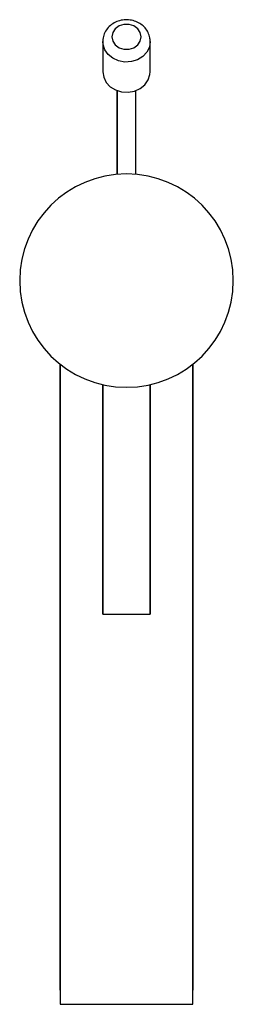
# Model space of a CAD drawing. Header units: millimetres. Extents: x 3988.582 to 3988.627, y 1707.62 to 1707.827.
import ezdxf

# ---------------------------------------------------------------- set-up
doc = ezdxf.new("R2010")
doc.units = ezdxf.units.MM
doc.layers.add('SANINDUSA', color=3, linetype='Continuous')

msp = doc.modelspace()

# ---------------------------------------------------------------- linework, layer by layer
at = {"layer": 'SANINDUSA'}
for p, q in [((3988.59958, 1707.8227), (3988.59958, 1707.8163)), ((3988.60958, 1707.8163), (3988.60958, 1707.82267)), ((3988.60258, 1707.79464), (3988.60258, 1707.81233)), ((3988.60658, 1707.79464), (3988.60658, 1707.81233)), ((3988.59058, 1707.62253), (3988.59058, 1707.75461)), ((3988.61858, 1707.7546), (3988.61858, 1707.62253)), ((3988.59958, 1707.70183), (3988.59958, 1707.75029)), ((3988.60958, 1707.75029), (3988.60958, 1707.70183)), ((3988.59958, 1707.70183), (3988.60958, 1707.70183)), ((3988.59062, 1707.61953), (3988.61855, 1707.61953))]:
    msp.add_line(p, q, dxfattribs=at)
at = {"layer": 'SANINDUSA', "flags": 128}
for points in [[(3988.60766, 1707.82367), (3988.60747, 1707.82458), (3988.60694, 1707.82538), (3988.60612, 1707.82598), (3988.60512, 1707.82629), (3988.60405, 1707.82629), (3988.60304, 1707.82598), (3988.60222, 1707.82538), (3988.60169, 1707.82458), (3988.6015, 1707.82367), (3988.60169, 1707.82276), (3988.60222, 1707.82196), (3988.60304, 1707.82136), (3988.60405, 1707.82104), (3988.60512, 1707.82104), (3988.60612, 1707.82136), (3988.60694, 1707.82196), (3988.60747, 1707.82276), (3988.60766, 1707.82367)], [(3988.60958, 1707.82267), (3988.6094, 1707.8215), (3988.60885, 1707.82042), (3988.60799, 1707.8195), (3988.60688, 1707.81882), (3988.6056, 1707.81843), (3988.60424, 1707.81835), (3988.60291, 1707.81859), (3988.6017, 1707.81913), (3988.6007, 1707.81994), (3988.59999, 1707.82094), (3988.59963, 1707.82208), (3988.59958, 1707.8227)], [(3988.59958, 1707.8163), (3988.59977, 1707.81513), (3988.60031, 1707.81405), (3988.60117, 1707.81313), (3988.60228, 1707.81245), (3988.60356, 1707.81206), (3988.60492, 1707.81198), (3988.60626, 1707.81222), (3988.60746, 1707.81276), (3988.60846, 1707.81356), (3988.60917, 1707.81457), (3988.60953, 1707.81571), (3988.60958, 1707.8163)]]:
    msp.add_lwpolyline(points, dxfattribs=at)
at = {"layer": 'SANINDUSA'}
for start, end in [(90, 270), (270, 90)]:
    msp.add_arc((3988.60458, 1707.77223), 0.0225, start, end, dxfattribs=at)
for start_param, end_param in [(1.570796, 1.642286), (4.6409, 4.712389)]:
    msp.add_ellipse((3988.60458, 1707.62253), major_axis=(0, 0.042), ratio=0.333333, start_param=start_param, end_param=end_param, dxfattribs=at)
msp.add_open_spline([(3988.60958, 1707.82267), (3988.60956, 1707.82294), (3988.60953, 1707.8236), (3988.60917, 1707.8246), (3988.60852, 1707.82558), (3988.60764, 1707.82637), (3988.60656, 1707.82695), (3988.60535, 1707.82726), (3988.60407, 1707.82729), (3988.60281, 1707.82703), (3988.60166, 1707.82647), (3988.60069, 1707.82565), (3988.6, 1707.82462), (3988.59962, 1707.82361), (3988.59962, 1707.82296), (3988.59962, 1707.82271)], degree=3, knots=[0, 0, 0, 0, 0.05606, 0.134239, 0.212226, 0.290835, 0.370614, 0.451682, 0.53389, 0.617015, 0.700713, 0.784476, 0.86752, 0.949094, 1, 1, 1, 1], dxfattribs=at)
for points in [[(3988.59958, 1707.82267), (3988.59958, 1707.8163)], [(3988.60958, 1707.8163), (3988.60958, 1707.82267)], [(3988.60258, 1707.81233), (3988.60258, 1707.79464)], [(3988.60658, 1707.79464), (3988.60658, 1707.81233)], [(3988.59058, 1707.75461), (3988.59058, 1707.62253)], [(3988.61858, 1707.62253), (3988.61858, 1707.7546)], [(3988.59958, 1707.75029), (3988.59958, 1707.70183)], [(3988.60958, 1707.70183), (3988.60958, 1707.75029)]]:
    msp.add_open_spline(points, degree=1, dxfattribs=at)

doc.saveas('drawing.dxf')
